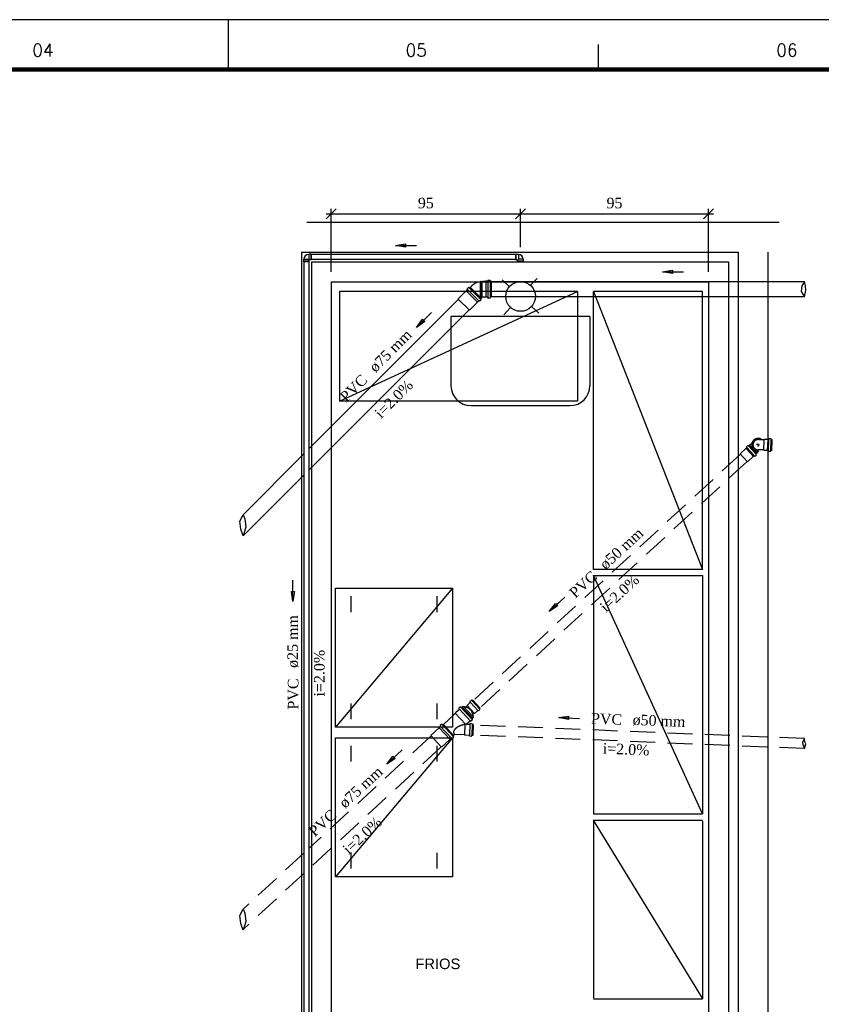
# Model space of a CAD drawing. Header units: millimetres. Extents: x 481 to 729890, y -1 to 83.
# Tile 28 of 60: x 506 to 522, y 63 to 83. Entities that reach past the tile are written whole.
import ezdxf

# ---------------------------------------------------------------- set-up
doc = ezdxf.new("R2010")
doc.units = ezdxf.units.MM
doc.header["$MEASUREMENT"] = 0
doc.linetypes.add('Dashed', pattern=[0.75, 0.5, -0.25])
doc.layers.add('3', color=1, linetype='Continuous')
doc.layers.add('Margem', color=4, linetype='Continuous')
for name, color, linetype, lineweight in [('Simbolos', 1, 'Continuous', 30), ('Simbolos_int', 1, 'Continuous', 30), ('TQ-Sentido tubo', 7, 'Continuous', 20), ('TQ-Seção tubo', 1, 'Continuous', 30), ('TQ-Textos tubo', 7, 'Continuous', 20)]:
    doc.layers.add(name, color=color, linetype=linetype, lineweight=lineweight)
doc.styles.add('Arial', font='arial.ttf')
doc.styles.add('ROMANS', font='ROMANS')
doc.styles.add('TimesNewRoman', font='times.ttf')
doc.dimstyles.get("Standard").update_dxf_attribs({"dimtxt": 0.18, "dimasz": 0.18, "dimexe": 0.18, "dimexo": 0.0625, "dimgap": 0.09, "dimtad": 0, "dimtih": 1, "dimtoh": 1, "dimdec": 4, "dimzin": 0, "dimdsep": 46, "dimtxsty": 'Standard', "dimcen": 0.09, "dimadec": 0, "dimazin": 0, "dimtfac": 1, "dimtdec": 4, "dimtofl": 0, "dimtmove": 0, "dimatfit": 3, "dimfxl": 0, "dimtolj": 1, "dimtzin": 0, "dimarcsym": 0})
doc.dimstyles.new('UM_25.000000', dxfattribs={"dimtxt": 0.18, "dimasz": 0.2, "dimexe": 0.1, "dimexo": 0.2, "dimgap": 0, "dimtad": 1, "dimtih": 1, "dimtoh": 1, "dimdec": 1, "dimlfac": 25, "dimzin": 0, "dimdsep": 46, "dimtxsty": 'Standard', "dimblk": 'CLOSED', "dimblk1": 'CLOSED', "dimblk2": 'CLOSED', "dimcen": 0.09, "dimdle": 0.1, "dimadec": 1, "dimazin": 2, "dimtfac": 1, "dimtdec": 4, "dimtofl": 0, "dimtmove": 0, "dimatfit": 3, "dimldrblk": 'CLOSED', "dimfxl": 0, "dimtolj": 1, "dimarcsym": 0})

# ---------------------------------------------------------------- blocks, each defined once
blk = doc.blocks.new('_OBLIQUE')
at = {"color": 0, "linetype": 'ByBlock', "lineweight": -2}
blk.add_line((-0.5, -0.5), (0.5, 0.5), dxfattribs=at)
blk = doc.blocks.new('*D10')
at = {"color": 0, "linetype": 'Continuous', "lineweight": -2}
for p, q in [((512.41, 78.99), (516.411, 78.99)), ((512.51, 77.822), (512.51, 79.09)), ((516.311, 78.321), (516.311, 79.09))]:
    blk.add_line(p, q, dxfattribs=at)
at = {"layer": 'Defpoints', "color": 0}
for p in [(516.311, 78.99), (516.311, 78.121), (512.51, 77.622)]:
    blk.add_point(p, dxfattribs=at)
at = {"color": 0, "lineweight": -2, "xscale": 0.2, "yscale": 0.2, "zscale": 0.2, "rotation": 180}
blk.add_blockref('_OBLIQUE', (512.51, 78.99), dxfattribs=at)
at = {"color": 0, "lineweight": -2, "xscale": 0.2, "yscale": 0.2, "zscale": 0.2}
blk.add_blockref('_OBLIQUE', (516.311, 78.99), dxfattribs=at)
at = {"color": 7, "insert": (514.411, 79.202), "char_height": 0.2118, "attachment_point": 5, "rotation": 0.0057, "style": 'TimesNewRoman'}
blk.add_mtext('\\A1;95', dxfattribs=at)
blk = doc.blocks.new('*D11')
at = {"color": 0, "linetype": 'Continuous', "lineweight": -2}
for p, q in [((516.211, 78.99), (520.179, 78.99)), ((516.311, 78.321), (516.311, 79.09)), ((520.079, 77.822), (520.079, 79.09))]:
    blk.add_line(p, q, dxfattribs=at)
at = {"layer": 'Defpoints', "color": 0}
for p in [(520.079, 78.99), (516.311, 78.121), (520.079, 77.622)]:
    blk.add_point(p, dxfattribs=at)
at = {"color": 0, "lineweight": -2, "xscale": 0.2, "yscale": 0.2, "zscale": 0.2, "rotation": 180}
blk.add_blockref('_OBLIQUE', (516.311, 78.99), dxfattribs=at)
at = {"color": 0, "lineweight": -2, "xscale": 0.2, "yscale": 0.2, "zscale": 0.2}
blk.add_blockref('_OBLIQUE', (520.079, 78.99), dxfattribs=at)
at = {"color": 7, "insert": (518.195, 79.202), "char_height": 0.2118, "attachment_point": 5, "rotation": 0.0057, "style": 'TimesNewRoman'}
blk.add_mtext('\\A1;95', dxfattribs=at)

msp = doc.modelspace()

# ---------------------------------------------------------------- linework, layer by layer
at = {"color": 7}
for p, q in [((521.0645, 78.8128), (512.0255, 78.8128)), ((521.4985, 78.8128), (521.0645, 78.8128)), ((511.9165, 78.2188), (511.9165, 61.9168)), ((511.9165, 78.2188), (511.9165, 61.3588)), ((511.9165, 78.2188), (520.6735, 78.2188)), ((520.6735, 78.2188), (520.6735, 61.5028)), ((521.2735, 62.0998), (521.2735, 78.2188)), ((512.1145, 78.0238), (512.1145, 61.5028)), ((512.1145, 78.0238), (520.4785, 78.0238)), ((520.4785, 78.0238), (520.4785, 61.5028)), ((512.5105, 77.6218), (512.5105, 61.9018)), ((512.5105, 77.6218), (520.0795, 77.6218)), ((515.9395, 77.6668), (516.0895, 77.5258)), ((516.6445, 77.6938), (516.5065, 77.5498)), ((520.0795, 77.6218), (520.0795, 61.9018)), ((516.1075, 77.1088), (515.9725, 76.9618)), ((516.5305, 77.1268), (516.6775, 76.9948)), ((519.9595, 66.9568), (517.7725, 71.7328)), ((517.7725, 71.7328), (519.9595, 71.7328)), ((517.7725, 71.7298), (517.7725, 66.9568)), ((519.9595, 71.7328), (519.9595, 66.9568)), ((514.9465, 71.4778), (512.5975, 68.6908)), ((512.5975, 68.6908), (512.5975, 71.4778)), ((512.5975, 71.4778), (514.9465, 71.4778)), ((512.9155, 71.0008), (512.9155, 71.3188)), ((514.6285, 71.3188), (514.6285, 71.0008)), ((514.9465, 71.4778), (514.9465, 68.6908)), ((512.9155, 68.8528), (512.9155, 69.1678)), ((514.6285, 69.1678), (514.6285, 68.8528)), ((514.9465, 68.6908), (512.5975, 68.6908)), ((514.9465, 68.4808), (512.5975, 65.6938)), ((512.5975, 65.6938), (512.5975, 68.4808)), ((512.5975, 68.4808), (514.9465, 68.4808)), ((512.9155, 68.0038), (512.9155, 68.3218)), ((514.6285, 68.3218), (514.6285, 68.0038)), ((514.9465, 68.4808), (514.9465, 65.6938)), ((517.7725, 66.9568), (519.9595, 66.9568)), ((517.7725, 66.8248), (517.7725, 63.2578)), ((519.9595, 63.2578), (517.7725, 66.8248)), ((517.7725, 66.8248), (519.9595, 66.8248)), ((519.9595, 66.8098), (519.9595, 63.2428)), ((512.9155, 65.8558), (512.9155, 66.1708)), ((514.6285, 66.1708), (514.6285, 65.8558)), ((514.9465, 65.6938), (512.5975, 65.6938)), ((517.7725, 63.2428), (519.9595, 63.2428))]:
    msp.add_line(p, q, dxfattribs=at)
at = {"color": 7, "linetype": 'Continuous'}
for p, q in [((517.7005, 76.9288), (514.9135, 76.9288)), ((514.9135, 76.9288), (514.9135, 75.5398)), ((517.7005, 76.9288), (517.7005, 75.5398)), ((517.3015, 75.1378), (515.3125, 75.1378))]:
    msp.add_line(p, q, dxfattribs=at)
at = {"color": 7}
for points in [[(517.4545, 77.4268), (512.6785, 77.4268), (512.6785, 75.2338), (517.4545, 77.4268), (517.4545, 75.2338), (512.6785, 75.2338)], [(519.9595, 71.8528), (519.9595, 77.4268), (517.7725, 77.4268), (519.9595, 71.8528), (517.7725, 71.8528), (517.7725, 77.4268)]]:
    msp.add_lwpolyline(points, dxfattribs=at)
msp.add_circle((516.3115, 77.3308), 0.2985, dxfattribs=at)
at = {"color": 7, "linetype": 'Continuous'}
for centre, start, end in [((515.3125, 75.5398), 180, 270), ((517.3015, 75.5398), 270, 0)]:
    msp.add_arc(centre, 0.398, start, end, dxfattribs=at)
at = {"layer": '3', "color": 1}
for p, q in [((522.0044, 77.6248), (521.9495, 77.543)), ((522.0266, 77.543), (522.0044, 77.6248)), ((521.9495, 77.543), (521.9394, 77.4323)), ((521.9394, 77.4323), (522.0044, 77.3248)), ((522.0044, 77.3248), (522.0333, 77.4491)), ((522.0333, 77.4491), (522.0266, 77.543)), ((510.6788, 72.8215), (510.7444, 72.9514)), ((510.7444, 72.9514), (510.7827, 72.8687)), ((510.7827, 72.8687), (510.8039, 72.7012)), ((510.7001, 72.6635), (510.6788, 72.8215)), ((510.8039, 72.7012), (510.7444, 72.527)), ((510.7444, 72.527), (510.7001, 72.6635))]:
    msp.add_line(p, q, dxfattribs=at)
at = {"layer": '3', "color": 1, "linetype": 'Dashed'}
for p, q in [((522.0044, 68.4629), (521.9636, 68.3899)), ((521.9636, 68.3899), (521.9733, 68.3436)), ((521.9733, 68.3436), (522.0044, 68.2627)), ((522.0123, 68.3972), (522.0044, 68.4629)), ((522.0044, 68.2627), (522.0317, 68.3558)), ((522.0317, 68.3558), (522.0123, 68.3972)), ((510.6788, 64.9134), (510.7444, 65.0432)), ((510.7444, 65.0432), (510.7827, 64.9606)), ((510.7001, 64.7553), (510.6788, 64.9134)), ((510.8039, 64.7931), (510.7444, 64.6189)), ((510.7827, 64.9606), (510.8039, 64.7931)), ((510.7444, 64.6189), (510.7001, 64.7553))]:
    msp.add_line(p, q, dxfattribs=at)
at = {"layer": 'Margem', "color": 1}
for p, q in [((628.2443, 82.8807), (480.7443, 82.8807)), ((510.4443, 82.8807), (510.4443, 81.8807)), ((517.8693, 82.3807), (517.8693, 81.8807))]:
    msp.add_line(p, q, dxfattribs=at)
at = {"layer": 'Margem', "lineweight": 100}
msp.add_line((483.2443, 81.8807), (627.2443, 81.8807), dxfattribs=at)
at = {"layer": 'Simbolos'}
for p, q in [((511.9575, 78.0333), (511.9615, 78.0353)), ((511.9575, 78.0233), (511.9575, 78.0333)), ((512.0735, 78.0233), (511.9575, 78.0233)), ((511.9615, 78.0733), (511.9635, 78.0773)), ((511.9615, 78.0353), (511.9615, 78.0733)), ((512.0635, 78.1773), (512.0615, 78.1733)), ((512.1015, 78.1773), (512.0635, 78.1773)), ((512.1015, 78.0653), (512.0715, 78.0653)), ((512.0715, 78.0353), (512.0715, 78.0653)), ((512.0735, 78.0333), (512.0715, 78.0353)), ((512.0735, 78.0233), (512.0735, 78.0333)), ((512.1035, 78.1793), (512.1015, 78.1773)), ((512.1035, 78.0633), (512.1015, 78.0653)), ((512.1135, 78.1793), (512.1035, 78.1793)), ((512.1135, 78.0633), (512.1035, 78.0633)), ((512.1135, 78.1793), (512.1135, 78.0633)), ((516.2134, 78.0633), (516.2134, 78.1793)), ((516.2134, 78.1793), (516.2234, 78.1793)), ((516.2134, 78.0633), (516.2234, 78.0633)), ((516.2234, 78.1793), (516.2254, 78.1753)), ((516.2234, 78.0633), (516.2254, 78.0653)), ((516.2254, 78.1753), (516.2634, 78.1753)), ((516.2254, 78.0653), (516.2554, 78.0653)), ((516.2534, 78.0333), (516.2554, 78.0353)), ((516.2534, 78.0233), (516.2534, 78.0333)), ((516.3694, 78.0233), (516.2534, 78.0233)), ((516.2554, 78.0353), (516.2554, 78.0653)), ((516.2634, 78.1753), (516.2674, 78.1733)), ((516.3674, 78.0733), (516.3634, 78.0753)), ((516.3674, 78.0353), (516.3674, 78.0733)), ((516.3694, 78.0333), (516.3674, 78.0353)), ((516.3694, 78.0233), (516.3694, 78.0333)), ((515.4971, 77.6258), (515.4981, 77.6318)), ((515.5101, 77.6318), (515.4981, 77.6318)), ((515.5101, 77.6258), (515.5101, 77.6318)), ((515.5371, 77.6258), (515.5101, 77.6258)), ((515.5441, 77.6328), (515.5371, 77.6258)), ((515.6151, 77.6328), (515.5441, 77.6328)), ((515.6161, 77.6338), (515.6151, 77.6328)), ((515.6501, 77.6338), (515.6161, 77.6338)), ((515.6541, 77.6378), (515.6551, 77.6488)), ((515.6941, 77.6518), (515.6591, 77.6518)), ((515.7011, 77.6368), (515.6971, 77.6488)), ((515.7231, 77.6338), (515.7051, 77.6338)), ((515.7231, 77.6338), (515.7231, 77.3158)), ((515.2213, 77.4409), (515.0615, 77.2811)), ((515.2453, 77.4663), (515.2213, 77.4423)), ((515.2213, 77.4423), (515.2213, 77.4409)), ((515.2453, 77.472), (515.239, 77.4798)), ((515.2644, 77.5095), (515.2397, 77.4847)), ((515.28, 77.5038), (515.2694, 77.5102)), ((515.2977, 77.5172), (515.2849, 77.5045)), ((515.2977, 77.5172), (515.5225, 77.2924)), ((515.3411, 77.5488), (515.3031, 77.5118)), ((515.0615, 77.2811), (515.0615, 77.2782)), ((515.0615, 77.2782), (515.2835, 77.0562)), ((515.4462, 77.216), (515.2864, 77.0562)), ((515.4476, 77.216), (515.4462, 77.216)), ((515.4716, 77.24), (515.4476, 77.216)), ((515.4773, 77.24), (515.4851, 77.2337)), ((515.5148, 77.2591), (515.49, 77.2344)), ((515.5091, 77.2747), (515.5155, 77.2641)), ((515.5225, 77.2924), (515.5098, 77.2796)), ((515.5371, 77.3178), (515.5171, 77.2978)), ((515.5441, 77.3168), (515.5421, 77.3178)), ((515.6151, 77.3168), (515.5441, 77.3168)), ((515.6161, 77.3158), (515.6151, 77.3168)), ((515.6501, 77.3158), (515.6161, 77.3158)), ((515.6541, 77.3118), (515.6551, 77.3008)), ((515.6941, 77.2978), (515.6591, 77.2978)), ((515.7011, 77.3128), (515.6971, 77.3008)), ((515.7231, 77.3158), (515.7051, 77.3158)), ((515.2864, 77.0562), (515.2835, 77.0562))]:
    msp.add_line(p, q, dxfattribs=at)
at = {"layer": 'Simbolos', "linetype": 'Dashed'}
for p, q in [((521.1917, 74.4541), (521.0908, 74.4582)), ((521.1991, 74.4618), (521.1917, 74.4541)), ((521.266, 74.459), (521.1991, 74.4618)), ((521.267, 74.459), (521.266, 74.459)), ((521.286, 74.4582), (521.267, 74.459)), ((521.2916, 74.473), (521.2901, 74.4621)), ((521.3307, 74.4744), (521.2957, 74.4758)), ((521.3346, 74.4712), (521.3371, 74.4591)), ((521.3579, 74.4553), (521.3409, 74.456)), ((521.349, 74.2375), (521.3579, 74.4553)), ((520.8312, 74.2827), (520.7165, 74.177)), ((520.832, 74.2834), (520.8312, 74.2827)), ((520.8459, 74.2962), (520.832, 74.2834)), ((520.8394, 74.3107), (520.8462, 74.3019)), ((520.8661, 74.3393), (520.8403, 74.3156)), ((520.8711, 74.3398), (520.8814, 74.333)), ((520.8989, 74.345), (520.8864, 74.3335)), ((520.8989, 74.345), (521.0466, 74.1847)), ((520.9485, 74.3799), (520.9038, 74.3397)), ((521.1835, 74.2522), (521.0826, 74.2563)), ((521.1902, 74.2439), (521.1835, 74.2522)), ((521.2571, 74.2412), (521.1902, 74.2439)), ((520.9789, 74.1224), (520.8642, 74.0167)), ((520.9797, 74.123), (520.9789, 74.1224)), ((520.9937, 74.1359), (520.9797, 74.123)), ((521.0075, 74.1283), (520.9993, 74.1357)), ((521.0382, 74.1525), (521.0125, 74.1288)), ((521.0391, 74.1574), (521.0332, 74.1683)), ((521.0466, 74.1847), (521.0341, 74.1732)), ((521.0856, 74.2312), (521.0418, 74.19)), ((521.2581, 74.2412), (521.2571, 74.2412)), ((521.2771, 74.2404), (521.2581, 74.2412)), ((521.2815, 74.2252), (521.2809, 74.2362)), ((521.3203, 74.2206), (521.2854, 74.222)), ((521.3244, 74.2235), (521.3279, 74.2353)), ((521.349, 74.2375), (521.332, 74.2382)), ((515.1608, 69.1143), (515.1403, 69.0953)), ((515.1608, 69.1143), (515.2244, 69.094)), ((515.2381, 69.1175), (515.2161, 69.0972)), ((515.2386, 69.1288), (515.2381, 69.1175)), ((515.3026, 69.1878), (515.2386, 69.1288)), ((515.2961, 69.2022), (515.3028, 69.1934)), ((515.3227, 69.2308), (515.297, 69.2071)), ((515.3277, 69.2313), (515.338, 69.2246)), ((515.3555, 69.2366), (515.343, 69.2251)), ((515.3555, 69.2366), (515.5032, 69.0763)), ((514.9748, 68.9429), (514.7637, 68.7484)), ((514.9796, 68.9554), (514.9707, 68.9473)), ((514.9748, 68.9429), (514.9707, 68.9473)), ((514.9836, 68.951), (514.9796, 68.9554)), ((515.0035, 68.9693), (514.9836, 68.951)), ((515.0039, 68.9792), (515.0035, 68.9693)), ((515.0561, 69.0273), (515.0039, 68.9792)), ((515.0562, 69.0287), (515.0561, 69.0273)), ((515.0812, 69.0518), (515.0562, 69.0287)), ((515.0814, 69.0574), (515.0747, 69.0662)), ((515.1013, 69.0948), (515.0756, 69.0711)), ((515.1166, 69.0885), (515.1063, 69.0953)), ((515.1348, 69.1012), (515.1216, 69.089)), ((515.1348, 69.1012), (515.3503, 68.8674)), ((515.3655, 68.8922), (515.3505, 68.9572)), ((515.375, 68.969), (515.3529, 68.9487)), ((515.3863, 68.9685), (515.375, 68.969)), ((515.4503, 69.0275), (515.3863, 68.9685)), ((515.4641, 69.0198), (515.4559, 69.0272)), ((515.4948, 69.0441), (515.4691, 69.0203)), ((515.4958, 69.049), (515.4898, 69.0598)), ((515.5032, 69.0763), (515.4907, 69.0647)), ((514.7042, 68.7112), (514.6982, 68.7192)), ((514.7248, 68.7478), (514.6991, 68.7241)), ((514.7401, 68.7416), (514.7298, 68.7483)), ((514.7583, 68.7543), (514.7451, 68.7421)), ((514.7583, 68.7543), (514.9738, 68.5204)), ((515.1788, 68.7392), (515.1659, 68.7355)), ((515.2702, 68.7949), (515.2283, 68.7563)), ((515.2888, 68.7467), (515.2309, 68.7491)), ((515.2716, 68.7949), (515.2702, 68.7949)), ((515.2967, 68.8179), (515.2716, 68.7949)), ((515.295, 68.7606), (515.2939, 68.7501)), ((515.334, 68.7626), (515.2987, 68.764)), ((515.3023, 68.8177), (515.3105, 68.8103)), ((515.3412, 68.8345), (515.3155, 68.8108)), ((515.3362, 68.8503), (515.3421, 68.8394)), ((515.3503, 68.8674), (515.3371, 68.8552)), ((515.3374, 68.7589), (515.3398, 68.7475)), ((515.3615, 68.7431), (515.3439, 68.7445)), ((515.3655, 68.8922), (515.3449, 68.8733)), ((515.3615, 68.7431), (515.3526, 68.5255)), ((514.5127, 68.5279), (514.5126, 68.5251)), ((514.5126, 68.5251), (514.7254, 68.2942)), ((514.6789, 68.6811), (514.5127, 68.5279)), ((514.679, 68.6825), (514.6789, 68.6811)), ((514.704, 68.7055), (514.679, 68.6825)), ((514.9738, 68.5204), (514.9606, 68.5082)), ((514.9919, 68.548), (514.9684, 68.5263)), ((515.1869, 68.54), (514.9919, 68.548)), ((515.1944, 68.5319), (515.1869, 68.54)), ((515.2798, 68.5277), (515.1944, 68.5319)), ((515.2849, 68.5134), (515.2846, 68.524)), ((515.3273, 68.5116), (515.3306, 68.5228)), ((515.3526, 68.5255), (515.335, 68.5255)), ((514.8944, 68.4472), (514.7282, 68.2941)), ((514.8958, 68.4472), (514.8944, 68.4472)), ((514.9208, 68.4702), (514.8958, 68.4472)), ((514.9265, 68.47), (514.934, 68.4633)), ((514.9647, 68.4875), (514.939, 68.4638)), ((514.9597, 68.5033), (514.9656, 68.4924)), ((515.3236, 68.5082), (515.2883, 68.5097)), ((514.7282, 68.2941), (514.7254, 68.2942))]:
    msp.add_line(p, q, dxfattribs=at)
at = {"layer": 'Simbolos'}
for centre, radius, start, end in [((512.0635, 78.0733), 0.0994, 91.4736, 178.527), ((516.2634, 78.0733), 0.0994, 1.4739, 88.5276), ((515.5401, 77.3418), 0.2876, 98.4304, 136.316), ((515.6501, 77.6378), 0.004, 270, 355), ((515.6591, 77.6478), 0.004, 90, 175), ((515.6941, 77.6478), 0.004, 15, 90), ((515.7051, 77.6378), 0.004, 195, 270), ((515.2425, 77.4819), 0.004, 135, 220), ((515.2425, 77.4691), 0.004, 315, 40), ((515.2673, 77.5066), 0.004, 60, 135), ((515.2821, 77.5073), 0.004, 240, 315), ((515.4744, 77.2372), 0.004, 50, 135), ((515.4872, 77.2372), 0.004, 230, 315), ((515.5126, 77.2768), 0.004, 135, 210), ((515.5119, 77.262), 0.004, 315, 30), ((515.5401, 77.3148), 0.004, 45, 135), ((515.6501, 77.3118), 0.004, 5, 90), ((515.6591, 77.3018), 0.004, 185, 270), ((515.6941, 77.3018), 0.004, 270, 345), ((515.7051, 77.3118), 0.004, 90, 165)]:
    msp.add_arc(centre, radius, start, end, dxfattribs=at)
at = {"layer": 'Simbolos', "linetype": 'Dashed'}
for centre, radius, start, end in [((521.0737, 74.3578), 0.1022, 80.4875, 274.835), ((521.2862, 74.4622), 0.004, 267.661, 352.661), ((521.2956, 74.4718), 0.004, 87.6612, 172.661), ((521.3305, 74.4704), 0.004, 12.6612, 87.6612), ((521.3411, 74.46), 0.004, 192.661, 267.661), ((520.8431, 74.3126), 0.004, 132.661, 217.661), ((520.8432, 74.2992), 0.004, 312.661, 37.6612), ((520.8688, 74.3363), 0.004, 57.6612, 132.661), ((520.8837, 74.3364), 0.004, 237.661, 312.661), ((520.9964, 74.133), 0.004, 47.6612, 132.661), ((521.0098, 74.1317), 0.004, 227.661, 312.661), ((521.0368, 74.1702), 0.004, 132.661, 207.661), ((521.0355, 74.1554), 0.004, 312.661, 27.6612), ((521.2769, 74.2364), 0.004, 2.66118, 87.6612), ((521.2855, 74.226), 0.004, 182.661, 267.661), ((521.3205, 74.2246), 0.004, 267.661, 342.661), ((521.3319, 74.2342), 0.004, 87.6612, 162.661), ((515.2997, 69.2042), 0.004, 132.661, 217.661), ((515.2998, 69.1907), 0.004, 312.661, 37.6612), ((515.3254, 69.2279), 0.004, 57.6612, 132.661), ((515.3403, 69.228), 0.004, 237.661, 312.661), ((515.0783, 69.0681), 0.004, 132.661, 217.661), ((515.0784, 69.0547), 0.004, 312.661, 37.6612), ((515.104, 69.0919), 0.004, 57.6612, 132.661), ((515.1189, 69.092), 0.004, 237.661, 312.661), ((515.1455, 68.8948), 0.2142, 16.8152, 68.5072), ((515.453, 69.0245), 0.004, 47.6612, 132.661), ((515.4664, 69.0233), 0.004, 227.661, 312.661), ((515.4934, 69.0618), 0.004, 132.661, 207.661), ((515.4921, 69.047), 0.004, 312.661, 27.6612), ((514.7018, 68.7212), 0.004, 132.661, 217.661), ((514.7275, 68.7449), 0.004, 57.6613, 132.661), ((514.7424, 68.745), 0.004, 237.661, 312.661), ((515.2125, 68.4222), 0.3185, 112.966, 127.02), ((515.2939, 68.2306), 0.5265, 104.585, 112.966), ((515.2939, 68.2306), 0.5265, 102.047, 102.995), ((515.2939, 68.2306), 0.5265, 97.2722, 102.047), ((515.231, 68.7534), 0.004, 132.661, 267.661), ((515.2896, 68.7503), 0.004, 267.661, 352.661), ((515.2985, 68.7598), 0.004, 87.6612, 172.661), ((515.2994, 68.815), 0.004, 47.6612, 132.661), ((515.3128, 68.8137), 0.004, 227.661, 312.661), ((515.3338, 68.7584), 0.004, 12.6612, 87.6612), ((515.3398, 68.8522), 0.004, 132.661, 207.661), ((515.3441, 68.7487), 0.004, 192.661, 267.661), ((515.3385, 68.8374), 0.004, 312.661, 27.6612), ((514.7013, 68.7085), 0.004, 312.661, 37.6613), ((515.0228, 68.5941), 0.0575, 150.399, 192.047), ((515.0228, 68.5941), 0.0575, 192.047, 233.695), ((515.1273, 68.5354), 0.1769, 127.02, 150.399), ((515.094, 68.691), 0.1769, 233.695, 234.331), ((515.2804, 68.5242), 0.004, 2.6612, 87.6612), ((515.3348, 68.5212), 0.004, 87.6612, 162.661), ((514.9235, 68.4673), 0.004, 47.6613, 132.661), ((514.9362, 68.4667), 0.004, 227.661, 312.661), ((514.9633, 68.5053), 0.004, 132.661, 207.661), ((514.962, 68.4905), 0.004, 312.661, 27.6613), ((515.2885, 68.5139), 0.004, 182.661, 267.661), ((515.3238, 68.5125), 0.004, 267.661, 342.661)]:
    msp.add_arc(centre, radius, start, end, dxfattribs=at)
at = {"layer": 'Simbolos_int'}
for p, q in [((512.0715, 78.0353), (511.9615, 78.0353)), ((511.9635, 78.0773), (512.0615, 78.0773)), ((512.0615, 78.1733), (512.0615, 78.0773)), ((512.0615, 78.0773), (512.0635, 78.0733)), ((512.0635, 78.0733), (512.0715, 78.0653)), ((512.1015, 78.1773), (512.1015, 78.0653)), ((516.2254, 78.0653), (516.2254, 78.1753)), ((516.2634, 78.0733), (516.2554, 78.0653)), ((516.3674, 78.0353), (516.2554, 78.0353)), ((516.2674, 78.0753), (516.2634, 78.0733)), ((516.2674, 78.1733), (516.2674, 78.0753)), ((516.3634, 78.0753), (516.2674, 78.0753)), ((515.4971, 77.6258), (515.4971, 77.3178)), ((515.5101, 77.6258), (515.5101, 77.3048)), ((515.5371, 77.6258), (515.5371, 77.3178)), ((515.6161, 77.6338), (515.6161, 77.3158)), ((515.6531, 77.6338), (515.6531, 77.3158)), ((515.7021, 77.6338), (515.7021, 77.3158)), ((515.2213, 77.4423), (515.4476, 77.216)), ((515.2489, 77.4684), (515.4737, 77.2436)), ((515.2828, 77.5024), (515.5077, 77.2775)), ((515.5171, 77.2978), (515.3031, 77.5118))]:
    msp.add_line(p, q, dxfattribs=at)
at = {"layer": 'Simbolos_int', "linetype": 'Dashed'}
for p, q in [((521.1917, 74.4541), (521.1835, 74.2522)), ((521.267, 74.459), (521.2581, 74.2412)), ((521.2801, 74.2403), (521.289, 74.4581)), ((521.329, 74.2383), (521.3379, 74.4561)), ((520.832, 74.2834), (520.9797, 74.123)), ((520.8481, 74.2983), (520.9959, 74.138)), ((520.8842, 74.3315), (521.0319, 74.1712)), ((521.0418, 74.19), (520.9038, 74.3397)), ((521.0737, 74.3578), (521.0437, 74.359)), ((521.0737, 74.3578), (521.0722, 74.3218)), ((521.0737, 74.3578), (521.0747, 74.3828)), ((521.0737, 74.3578), (521.1027, 74.3566)), ((520.7165, 74.177), (520.8642, 74.0167)), ((515.1608, 69.1143), (515.3655, 68.8922)), ((515.2386, 69.1288), (515.3863, 68.9685)), ((515.3048, 69.1898), (515.4525, 69.0295)), ((515.3408, 69.223), (515.4885, 69.0627)), ((515.2054, 68.7502), (515.0035, 68.9693)), ((515.0841, 69.0545), (515.2996, 68.8206)), ((515.1194, 69.087), (515.3349, 68.8531)), ((514.7429, 68.74), (514.9584, 68.5062)), ((514.9684, 68.5263), (514.7637, 68.7484)), ((515.1954, 68.7477), (515.1869, 68.54)), ((515.293, 68.7466), (515.2841, 68.5276)), ((515.3411, 68.7446), (515.3321, 68.5256)), ((514.679, 68.6825), (514.8958, 68.4472)), ((514.7076, 68.7075), (514.9231, 68.4736))]:
    msp.add_line(p, q, dxfattribs=at)
msp.add_arc((521.0737, 74.3578), 0.1272, 50.5219, 304.8, dxfattribs=at)
at = {"layer": 'TQ-Seção tubo'}
for p, q in [((511.9655, 78.0233), (511.9655, 61.5288)), ((512.0655, 78.0233), (512.0655, 61.5288)), ((516.2134, 78.1713), (512.1135, 78.1713)), ((516.2134, 78.0713), (512.1135, 78.0713)), ((522.0044, 77.6248), (515.7231, 77.6248)), ((515.0665, 77.2733), (512.0655, 74.2724)), ((522.0044, 77.3248), (515.7231, 77.3248)), ((515.2786, 77.0611), (512.0655, 73.8481)), ((511.9655, 74.1724), (510.7444, 72.9514)), ((511.9655, 73.7481), (510.7444, 72.527))]:
    msp.add_line(p, q, dxfattribs=at)
at = {"layer": 'TQ-Seção tubo', "linetype": 'Dashed'}
for p, q in [((520.7227, 74.1703), (515.3616, 69.23)), ((520.8581, 74.0233), (515.4971, 69.0829)), ((522.0044, 68.4629), (515.3612, 68.7342)), ((514.5173, 68.5199), (512.0655, 66.2606)), ((522.0044, 68.2627), (515.353, 68.5343)), ((514.7206, 68.2993), (512.0655, 65.8526)), ((511.9655, 66.1684), (510.7444, 65.0432)), ((511.9655, 65.7605), (510.7444, 64.6353))]:
    msp.add_line(p, q, dxfattribs=at)

# ---------------------------------------------------------------- texts
at = {"insert": (514.1995, 63.8377), "char_height": 0.2118, "width": 1.680813, "attachment_point": 7, "line_spacing_factor": 0.798, "style": 'Arial'}
msp.add_mtext('FRIOS', dxfattribs=at)
at = {"layer": 'Margem', "color": 1, "char_height": 0.25, "width": 1.479069, "attachment_point": 8, "line_spacing_factor": 0.798, "style": 'ROMANS'}
for s, insert in [('04', (506.7318, 82.1437)), ('05', (514.2182, 82.1437)), ('06', (521.6524, 82.1437))]:
    msp.add_mtext(s, dxfattribs=dict(at, insert=insert))
at = {"layer": 'TQ-Textos tubo', "char_height": 0.2118, "line_spacing_factor": 0.798, "style": 'TimesNewRoman'}
for s, insert, width, attachment_point, rotation in [('ø75 mm', (513.4107, 75.7832), 1.825803, 7, 45.00011), ('PVC', (513.2607, 75.6332), 1.071317, 9, 45.00011), ('i=2.0%', (513.8467, 75.1962), 1.613688, 8, 45.00011), ('ø50 mm', (518.0251, 71.8282), 1.825803, 7, 42.66244), ('PVC', (517.8691, 71.6852), 1.071317, 9, 42.66244), ('i=2.0%', (518.3701, 71.2982), 1.613688, 8, 42.66244), ('ø25 mm', (511.8596, 69.8818), 1.825803, 7, 90.00021), ('i=2.0%', (512.3836, 69.7758), 1.613688, 8, 90.00021), ('PVC', (511.8596, 69.6698), 1.071317, 9, 90.00021), ('PVC', (518.3428, 68.7334), 1.071317, 9, 357.66233), ('ø50 mm', (518.5548, 68.7254), 1.825803, 7, 357.66233), ('i=2.0%', (518.4238, 68.1398), 1.613688, 8, 357.66233), ('ø75 mm', (512.7985, 67.045), 1.825803, 7, 42.66244), ('PVC', (512.6425, 66.901), 1.071317, 9, 42.66244), ('i=2.0%', (513.2115, 66.441), 1.613688, 8, 42.66244)]:
    msp.add_mtext(s, dxfattribs=dict(at, insert=insert, width=width, attachment_point=attachment_point, rotation=rotation))

# ---------------------------------------------------------------- dimensions: what is measured, and where the dimension line sits
at = {"linetype": 'Continuous'}
dim = msp.add_linear_dim(base=(516.3114, 78.9898), p1=(512.5105, 77.6218), p2=(516.3114, 78.1213), dimstyle='UM_25.000000', override={"dimtxt": 0.2118, "dimasz": 0.2, "dimexe": 0.1, "dimexo": 0.2, "dimtad": 1, "dimtih": 0, "dimtoh": 0, "dimdec": 1, "dimlfac": 25, "dimzin": 8, "dimtxsty": 'TimesNewRoman', "dimblk": 'OBLIQUE', "dimblk1": 'OBLIQUE', "dimblk2": 'OBLIQUE', "dimsah": 1, "dimdle": 0.1, "dimse1": 0, "dimse2": 0, "dimclrt": 7, "dimadec": 1, "dimazin": 3, "dimtmove": 2, "dimldrblk": 'OBLIQUE'}, dxfattribs=at)
dim.commit()
dim.dimension.update_dxf_attribs({"geometry": '*D10', "text_midpoint": (514.4109, 79.2016), "dimtype": 160, "text_rotation": 0.00573})
dim = msp.add_linear_dim(base=(520.0795, 78.9898), p1=(516.3114, 78.1213), p2=(520.0795, 77.6218), text='95', dimstyle='UM_25.000000', override={"dimtxt": 0.2118, "dimasz": 0.2, "dimexe": 0.1, "dimexo": 0.2, "dimtad": 1, "dimtih": 0, "dimtoh": 0, "dimdec": 1, "dimlfac": 25, "dimzin": 8, "dimtxsty": 'TimesNewRoman', "dimblk": 'OBLIQUE', "dimblk1": 'OBLIQUE', "dimblk2": 'OBLIQUE', "dimsah": 1, "dimdle": 0.1, "dimse1": 0, "dimse2": 0, "dimclrt": 7, "dimadec": 1, "dimazin": 3, "dimtmove": 2, "dimldrblk": 'OBLIQUE'}, dxfattribs=at)
dim.commit()
dim.dimension.update_dxf_attribs({"geometry": '*D11', "text_midpoint": (518.1954, 79.2016), "dimtype": 160, "text_rotation": 0.00573})

# ---------------------------------------------------------------- leaders
at = {"layer": 'TQ-Sentido tubo'}
for points in [[(513.8021, 78.3513), (514.2257, 78.3513)], [(519.1571, 77.8235), (519.5807, 77.8235)], [(514.2234, 76.7074), (514.5229, 77.0069)], [(511.7462, 71.2161), (511.7462, 71.6397)], [(516.8848, 71.0124), (517.1963, 71.2994)], [(517.0706, 68.8861), (517.4938, 68.8689)], [(513.6258, 67.9514), (513.9373, 68.2385)]]:
    msp.add_leader(points, dimstyle='Standard', override={"dimasz": 0.2, "dimldrblk": 'CLOSED'}, dxfattribs=at)

doc.saveas('drawing.dxf')
